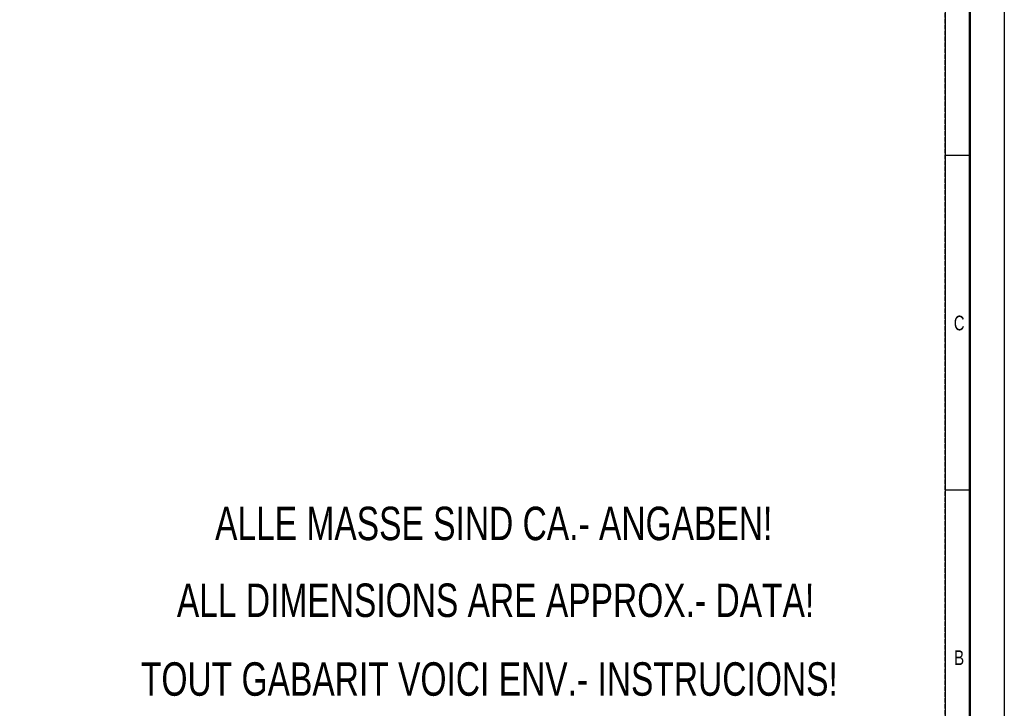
# Model space of a CAD drawing. Extents: x -72 to 51457, y 0 to 26838.
# Tile 180 of 203: x 19778 to 23780, y 2073 to 4871. Entities that reach past the tile are written whole.
import ezdxf
from ezdxf.enums import TextEntityAlignment as Align

# ---------------------------------------------------------------- set-up
doc = ezdxf.new("R2010")
doc.units = 0
doc.header["$LTSCALE"] = 12
for name, pattern in [('DASHED_LONG_THIN', [2, 1.5, -0.5]), ('SOLID_THICK', [0]), ('SOLID_THIN', [0])]:
    doc.linetypes.add(name, pattern=pattern)
doc.layers.get('0').update_dxf_attribs({"linetype": 'CONTINUOUS'})
for name, color, linetype in [('2', 7, 'CONTINUOUS'), ('22', 7, 'CONTINUOUS'), ('6', 7, 'CONTINUOUS')]:
    doc.layers.add(name, color=color, linetype=linetype)
doc.styles.add('PLAIN_LARGE', font='medtext', dxfattribs={"width": 0.75})
doc.styles.add('PLAIN_SMALL', font='medtext', dxfattribs={"width": 0.75})

# ---------------------------------------------------------------- blocks, each defined once
blk = doc.blocks.new('MEDCLUMP_SET_4_')
at = {"layer": '22', "color": 172, "linetype": 'SOLID_THICK', "lineweight": 50}
blk.add_lwpolyline([(140, 140), (140, 16680), (23640, 16680), (23640, 140)], close=True, dxfattribs=at)
at = {"layer": '22', "color": 7, "linetype": 'SOLID_THIN', "lineweight": 25}
for points in [[(23780, 5920), (23780, 0), (20000, 0), (20000, 140)], [(23540, 5680), (23540, 4320), (23640, 4320)], [(23540, 4320), (23540, 2960), (23640, 2960)], [(23540, 2960), (23540, 1960)]]:
    blk.add_lwpolyline(points, dxfattribs=at)
at = {"layer": '22', "color": 7, "lineweight": 25, "style": 'PLAIN_SMALL', "width": 0.75}
for s, p in [('C', (23596.5, 3608.5)), ('B', (23596.5, 2248.5))]:
    blk.add_text(s, height=60, dxfattribs=at).set_placement(p, align=Align.CENTER)
blk = doc.blocks.new('MEDCLUMP_SET_371_')
at = {"layer": '22', "color": 7, "lineweight": 25, "style": 'PLAIN_SMALL', "width": 0.75}
blk.add_text('B', height=60, dxfattribs=at).set_placement((23596.5, 2248.5), align=Align.CENTER)
blk = doc.blocks.new('MEDCLUMP_SET_1037_')
at = {"layer": '6', "color": 172, "lineweight": 35, "style": 'PLAIN_LARGE', "width": 0.75}
for s, p in [('ALLE MASSE SIND CA.- ANGABEN!', (21704.6, 2824.1)), ('ALL DIMENSIONS ARE APPROX.- DATA!', (21712.3, 2512)), ('TOUT GABARIT VOICI ENV.- INSTRUCIONS!', (21687.1, 2192))]:
    blk.add_text(s, height=135.909, dxfattribs=at).set_placement(p, align=Align.MIDDLE_CENTER)
blk = doc.blocks.new('MEDCLUMP_S2T_1036_')
at = {"lineweight": 0}
blk.add_blockref('MEDCLUMP_SET_1037_', (0, 0), dxfattribs=at)
blk = doc.blocks.new('MEDCLUMP_S3T_1035_')
at = {"lineweight": 0}
blk.add_blockref('MEDCLUMP_S2T_1036_', (0, 0), dxfattribs=at)

msp = doc.modelspace()

# ---------------------------------------------------------------- linework, layer by layer
at = {"layer": '2', "color": 7, "linetype": 'DASHED_LONG_THIN', "lineweight": 25, "flags": 128}
msp.add_lwpolyline([(240, 16580), (240, 240), (19840, 240), (19840, 1960), (23540, 1960), (23540, 16580)], close=True, dxfattribs=at)

# ---------------------------------------------------------------- block references
at = {"lineweight": 0}
for name in ['MEDCLUMP_SET_4_', 'MEDCLUMP_S3T_1035_', 'MEDCLUMP_SET_371_']:
    msp.add_blockref(name, (0, 0), dxfattribs=at)

doc.saveas('drawing.dxf')
